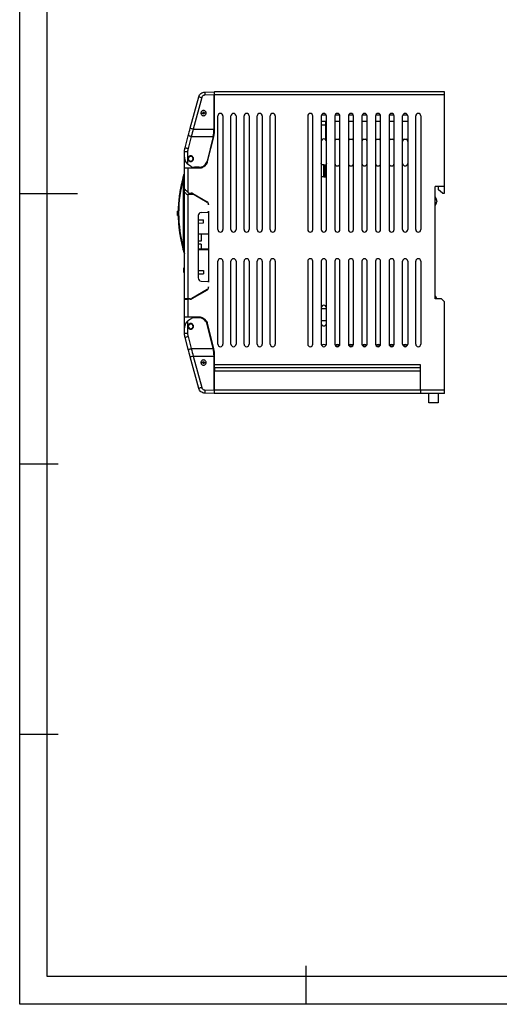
# Model space of a CAD drawing. Header units: millimetres. Extents: x 656 to 1378, y 2 to 512.
# Tile 1 of 15: x 656 to 807, y 2 to 312. Entities that reach past the tile are written whole.
import ezdxf

# ---------------------------------------------------------------- set-up
doc = ezdxf.new("R2010")
doc.units = ezdxf.units.MM
doc.header["$LTSCALE"] = 2
doc.layers.add('HMI-D4', color=250, linetype='Continuous')

msp = doc.modelspace()

# ---------------------------------------------------------------- linework, layer by layer
at = {"color": 7, "linetype": 'Continuous', "lineweight": 25}
for p, q in [((714.19, 288.99), (717.13, 289.07)), ((717.33, 288.06), (717.33, 289.06)), ((789.83, 289.06), (717.33, 289.06)), ((789.83, 288.06), (789.83, 289.06)), ((709.66, 277.6), (712.31, 287.51)), ((713.26, 287.25), (710.61, 277.34)), ((717.13, 288.07), (714.2, 287.99)), ((717.13, 277.34), (717.13, 288.07)), ((717.33, 277.33), (717.33, 288.06)), ((789.83, 288.06), (717.33, 288.06)), ((789.83, 259.26), (789.83, 288.06)), ((717.33, 283.73), (717.13, 283.69)), ((717.13, 281.03), (717.33, 280.99)), ((717.13, 280.69), (717.33, 280.73)), ((718.34, 245.67), (718.34, 281.44)), ((719.94, 281.44), (719.94, 245.67)), ((722.47, 245.67), (722.47, 281.44)), ((724.07, 281.44), (724.07, 245.67)), ((726.6, 245.67), (726.6, 281.44)), ((728.2, 281.44), (728.2, 245.67)), ((730.73, 245.67), (730.73, 281.44)), ((732.33, 281.44), (732.33, 245.67)), ((734.86, 245.67), (734.86, 281.44)), ((736.46, 281.44), (736.46, 245.67)), ((746.69, 281.44), (746.69, 245.67)), ((748.29, 245.67), (748.29, 281.44)), ((750.96, 281.44), (750.96, 245.67)), ((752.56, 279.66), (750.96, 279.66)), ((752.23, 282.09), (752.23, 281.66)), ((752.53, 281.66), (752.23, 281.66)), ((752.23, 279.66), (752.23, 274.16)), ((752.56, 245.67), (752.56, 281.44)), ((755.24, 281.44), (755.24, 245.67)), ((756.84, 279.66), (755.24, 279.66)), ((756.8, 281.66), (755.27, 281.66)), ((756.84, 245.67), (756.84, 281.44)), ((759.51, 281.44), (759.51, 245.67)), ((761.11, 279.66), (759.51, 279.66)), ((761.08, 281.66), (759.54, 281.66)), ((761.11, 245.67), (761.11, 281.44)), ((763.78, 281.44), (763.78, 245.67)), ((765.38, 279.66), (763.78, 279.66)), ((765.35, 281.66), (763.81, 281.66)), ((765.38, 245.67), (765.38, 281.44)), ((768.05, 281.44), (768.05, 245.67)), ((769.65, 279.66), (768.05, 279.66)), ((769.62, 281.66), (768.08, 281.66)), ((769.65, 245.67), (769.65, 281.44)), ((772.33, 281.44), (772.33, 245.67)), ((773.93, 279.66), (772.33, 279.66)), ((773.9, 281.66), (772.36, 281.66)), ((773.93, 245.67), (773.93, 281.44)), ((776.6, 245.67), (776.6, 281.44)), ((778.2, 279.66), (776.6, 279.66)), ((778.17, 281.66), (776.63, 281.66)), ((778.2, 281.44), (778.2, 245.67)), ((780.73, 245.67), (780.73, 281.44)), ((782.33, 281.44), (782.33, 245.67)), ((710.61, 277.34), (717.13, 277.34)), ((717.33, 277.99), (717.13, 278.03)), ((708, 271.4), (709.02, 275.22)), ((709.97, 274.97), (708.95, 271.15)), ((709.97, 274.97), (716.84, 274.97)), ((716.84, 274.97), (714.97, 267.26)), ((715.13, 267.07), (717.04, 274.91)), ((752.23, 274.16), (752.56, 274.16)), ((755.24, 274.16), (756.84, 274.16)), ((759.51, 274.16), (761.11, 274.16)), ((763.78, 274.16), (765.38, 274.16)), ((768.05, 274.16), (769.65, 274.16)), ((772.33, 274.16), (773.93, 274.16)), ((776.6, 274.16), (778.2, 274.16)), ((707.87, 270.76), (707.83, 270.76)), ((707.83, 270.11), (707.83, 270.76)), ((707.83, 268.47), (707.83, 270.11)), ((708.81, 270.11), (708.81, 266.31)), ((716.03, 270.76), (715.82, 270.76)), ((707.83, 265.06), (707.83, 268.47)), ((707.83, 258.39), (707.83, 265.06)), ((707.83, 265.06), (708.83, 265.06)), ((708.83, 265.06), (708.83, 257.5)), ((708.83, 265.06), (712.58, 265.06)), ((712.43, 265.27), (711.03, 265.27)), ((750.96, 266.06), (751.01, 266.06)), ((751.01, 262.32), (751.01, 266.06)), ((751.72, 266.06), (751.01, 266.06)), ((751.72, 262.32), (751.72, 266.06)), ((751.72, 266.06), (752.21, 266.06)), ((752.21, 262.32), (752.21, 266.06)), ((752.21, 266.06), (752.45, 266.06)), ((752.45, 262.32), (752.45, 266.06)), ((752.45, 266.06), (752.56, 266.06)), ((707.49, 239.72), (707.49, 261.86)), ((707.49, 261.86), (707.84, 261.86)), ((750.96, 262.32), (751.01, 262.32)), ((751.72, 262.32), (751.01, 262.32)), ((751.72, 262.32), (752.21, 262.32)), ((752.21, 262.32), (752.45, 262.32)), ((752.45, 262.32), (752.56, 262.32)), ((707.83, 257.32), (707.83, 258.39)), ((709.2, 257.17), (708.83, 257.5)), ((789.83, 259.26), (786.83, 259.26)), ((786.83, 223.86), (786.83, 259.26)), ((787.93, 258.21), (787.93, 259.26)), ((789.18, 257.16), (787.93, 258.21)), ((789.83, 257.16), (789.83, 259.26)), ((707.83, 223.82), (707.83, 257.32)), ((707.83, 257.32), (707.98, 257.32)), ((708.71, 256.67), (708.83, 256.67)), ((708.83, 256.67), (708.83, 223.82)), ((710.83, 256.67), (708.83, 256.67)), ((709.2, 257.17), (709.95, 257.17)), ((709.83, 256.67), (709.83, 257.17)), ((710.45, 257.04), (714.93, 254.45)), ((710.83, 256.67), (714.93, 254.3)), ((712.22, 255.87), (712.47, 255.87)), ((714.29, 254.82), (714.29, 254.67)), ((714.47, 254.57), (714.72, 254.57)), ((786.83, 256.01), (787.23, 255.13)), ((787.33, 254.67), (787.33, 254.55)), ((789.18, 257.16), (789.83, 257.16)), ((705.84, 251.51), (705.63, 251.51)), ((705.64, 251.51), (705.84, 251.51)), ((705.64, 251.51), (705.64, 251.51)), ((707.63, 253.82), (707.83, 253.82)), ((707.63, 253.75), (707.63, 253.82)), ((707.83, 253.75), (707.63, 253.75)), ((707.63, 252.41), (707.63, 253.75)), ((707.63, 252.41), (707.83, 252.41)), ((707.63, 252.38), (707.63, 252.41)), ((707.63, 252.38), (707.83, 252.38)), ((715.43, 253.58), (715.43, 253.44)), ((715.43, 251.45), (715.43, 229.04)), ((787.23, 254.09), (786.83, 253.21)), ((705.83, 250.84), (705.63, 250.84)), ((705.63, 250.75), (705.83, 250.75)), ((705.63, 250.07), (705.84, 250.07)), ((705.84, 250.08), (705.64, 250.08)), ((705.64, 250.07), (705.64, 250.08)), ((712.13, 250.05), (712.13, 230.44)), ((712.13, 248.78), (713.83, 248.74)), ((713.08, 251.04), (715.14, 251.15)), ((713.83, 247.75), (713.83, 248.74)), ((712.13, 247.7), (713.83, 247.75)), ((712.13, 244.31), (715.43, 244.31)), ((713.03, 242.04), (712.13, 242.04)), ((713.03, 244.31), (713.03, 242.04)), ((707.84, 239.72), (707.49, 239.72)), ((713.03, 241.04), (712.13, 241.04)), ((712.13, 239.57), (715.43, 239.55)), ((715.43, 239.31), (712.13, 239.31)), ((713.03, 241.04), (713.03, 239.57)), ((707.63, 233.62), (707.83, 233.62)), ((707.63, 233.55), (707.63, 233.62)), ((707.83, 233.55), (707.63, 233.55)), ((707.63, 232.21), (707.63, 233.55)), ((712.13, 232.78), (713.83, 232.74)), ((713.83, 232.74), (713.83, 231.75)), ((718.34, 209.56), (718.34, 235.67)), ((719.94, 235.67), (719.94, 209.56)), ((722.47, 209.56), (722.47, 235.67)), ((724.07, 235.67), (724.07, 209.56)), ((726.6, 209.56), (726.6, 235.67)), ((728.2, 235.67), (728.2, 209.56)), ((730.73, 209.56), (730.73, 235.67)), ((732.33, 235.67), (732.33, 209.56)), ((734.86, 209.56), (734.86, 235.67)), ((736.46, 235.67), (736.46, 209.56)), ((746.69, 235.67), (746.69, 209.56)), ((748.29, 209.56), (748.29, 235.67)), ((750.96, 235.67), (750.96, 209.56)), ((752.56, 209.56), (752.56, 235.67)), ((755.24, 235.67), (755.24, 209.56)), ((756.84, 209.56), (756.84, 235.67)), ((759.51, 235.67), (759.51, 209.56)), ((761.11, 209.56), (761.11, 235.67)), ((763.78, 235.67), (763.78, 209.56)), ((765.38, 209.56), (765.38, 235.67)), ((768.05, 235.67), (768.05, 209.56)), ((769.65, 209.56), (769.65, 235.67)), ((772.33, 235.67), (772.33, 209.56)), ((773.93, 209.56), (773.93, 235.67)), ((776.6, 209.56), (776.6, 235.67)), ((778.2, 235.67), (778.2, 209.56)), ((780.73, 209.56), (780.73, 235.67)), ((782.33, 235.67), (782.33, 209.56)), ((707.63, 232.21), (707.83, 232.21)), ((707.63, 232.18), (707.63, 232.21)), ((707.63, 232.18), (707.83, 232.18)), ((712.13, 231.7), (713.83, 231.75)), ((714.93, 226.74), (710.1, 223.95)), ((714.93, 226.62), (710.14, 223.85)), ((713.08, 229.44), (715.14, 229.34)), ((715.43, 227.61), (715.43, 227.48)), ((708.83, 223.82), (707.83, 223.82)), ((707.83, 223.72), (707.83, 223.82)), ((707.83, 218.06), (707.83, 223.72)), ((707.83, 223.72), (708.83, 223.72)), ((709.6, 223.82), (708.83, 223.82)), ((708.83, 223.72), (708.83, 218.06)), ((709.64, 223.72), (708.83, 223.72)), ((709.83, 223.85), (709.83, 223.74)), ((711.33, 224.66), (711.33, 224.54)), ((786.83, 224.83), (787.35, 223.86)), ((788.83, 223.86), (786.83, 223.86)), ((789.83, 222.86), (788.83, 223.86)), ((750.96, 220.81), (752.56, 220.81)), ((789.83, 195.06), (789.83, 222.86)), ((708.83, 218.06), (707.83, 218.06)), ((707.83, 214.66), (707.83, 218.06)), ((712.58, 218.06), (708.83, 218.06)), ((712.43, 217.86), (711.03, 217.86)), ((707.83, 213.02), (707.83, 214.66)), ((708.81, 216.82), (708.81, 213.01)), ((716.84, 208.16), (714.97, 215.86)), ((717.04, 208.2), (715.13, 216.05)), ((750.96, 217.06), (752.56, 217.06)), ((707.83, 212.36), (707.83, 213.02)), ((707.87, 212.36), (707.83, 212.36)), ((709.02, 207.9), (708, 211.72)), ((708.95, 211.98), (709.97, 208.16)), ((716.03, 212.36), (715.82, 212.36)), ((709.97, 208.16), (716.84, 208.16)), ((752.29, 208.96), (752.23, 208.96)), ((752.23, 208.96), (752.23, 208.91)), ((756.56, 208.96), (755.51, 208.96)), ((760.84, 208.96), (759.78, 208.96)), ((765.11, 208.96), (764.05, 208.96)), ((769.38, 208.96), (768.32, 208.96)), ((773.66, 208.96), (772.6, 208.96)), ((777.93, 208.96), (776.87, 208.96)), ((712.31, 195.62), (709.66, 205.53)), ((710.61, 205.79), (713.26, 195.88)), ((710.61, 205.79), (717.13, 205.79)), ((717.13, 195.06), (717.13, 205.79)), ((717.13, 205.09), (717.33, 205.13)), ((717.33, 203.06), (717.33, 205.79)), ((717.33, 202.39), (717.13, 202.43)), ((717.33, 202.13), (717.13, 202.09)), ((782.23, 203.06), (717.33, 203.06)), ((717.33, 202.06), (717.33, 203.06)), ((782.23, 202.06), (717.33, 202.06)), ((717.33, 202.06), (717.33, 201.06)), ((782.23, 195.06), (782.23, 203.06)), ((717.13, 199.43), (717.33, 199.39)), ((782.23, 201.06), (717.33, 201.06)), ((717.33, 195.06), (717.33, 201.06)), ((717.13, 194.06), (714.19, 194.14)), ((714.2, 195.14), (717.13, 195.06)), ((782.23, 195.06), (717.33, 195.06)), ((717.33, 194.06), (717.33, 195.06)), ((782.23, 194.06), (717.33, 194.06)), ((789.83, 195.06), (782.23, 195.06)), ((782.23, 195.06), (782.23, 194.06)), ((789.83, 194.06), (782.23, 194.06)), ((784.83, 191.06), (784.83, 194.06)), ((787.83, 194.06), (787.83, 191.06)), ((789.83, 194.06), (789.83, 195.06)), ((787.83, 191.06), (784.83, 191.06))]:
    msp.add_line(p, q, dxfattribs=at)
at = {"color": 8, "linetype": 'Continuous', "lineweight": 25}
for p, q in [((752.23, 281.66), (750.99, 281.66)), ((750.96, 278.66), (752.23, 278.66))]:
    msp.add_line(p, q, dxfattribs=at)
at = {"color": 7, "linetype": 'Continuous', "lineweight": 25, "flags": 128}
for points in [[(709.97, 274.97), (709.79, 275.02), (709.61, 275.07), (709.44, 275.11), (709.3, 275.15), (709.18, 275.18), (709.09, 275.2), (709.04, 275.22), (709.02, 275.22)], [(708.95, 271.15), (708.76, 271.2), (708.58, 271.25), (708.42, 271.29), (708.28, 271.33), (708.16, 271.36), (708.07, 271.38), (708.02, 271.4), (708, 271.4)], [(751.09, 266.06), (751.02, 266.19), (750.96, 266.5)], [(752.56, 266.5), (752.5, 266.19), (752.43, 266.06)], [(708, 211.72), (708.02, 211.73), (708.07, 211.74), (708.16, 211.77), (708.28, 211.8), (708.42, 211.84), (708.58, 211.88), (708.76, 211.93), (708.95, 211.98)], [(709.02, 207.9), (709.04, 207.91), (709.09, 207.92), (709.18, 207.95), (709.3, 207.98), (709.44, 208.02), (709.61, 208.06), (709.79, 208.11), (709.97, 208.16)]]:
    msp.add_lwpolyline(points, dxfattribs=at)
at = {"color": 7, "linetype": 'Continuous', "lineweight": 25}
for centre, radius, start, end in [((728.53, 288.61), 14.34, 178.5019, 182.4981), ((727.03, 339.56), 54.09, 254.2161, 255.2575), ((713.83, 282.36), 0.25, 0, 180), ((713.83, 282.36), 0.25, 180, 0), ((719.14, 281.44), 0.8, 0, 180), ((723.27, 281.44), 0.8, 0, 180), ((727.4, 281.44), 0.8, 0, 180), ((731.53, 281.44), 0.8, 0, 180), ((735.66, 281.44), 0.8, 0, 180), ((747.49, 281.44), 0.8, 0, 180), ((751.76, 281.44), 0.8, 0, 180), ((756.04, 281.44), 0.8, 0, 180), ((760.31, 281.44), 0.8, 0, 180), ((764.58, 281.44), 0.8, 0, 180), ((768.85, 281.44), 0.8, 0, 180), ((773.13, 281.44), 0.8, 0, 180), ((777.4, 281.44), 0.8, 0, 180), ((781.53, 281.44), 0.8, 0, 180), ((724.37, 329.65), 54.09, 254.2161, 255.2575), ((707.13, 277.34), 10, 346.3, 0), ((707.13, 277.33), 10.2, 346.3, 0), ((751.76, 273.44), 0.8, 0, 180), ((756.04, 273.44), 0.8, 115.8419, 180), ((756.04, 273.44), 0.8, 0, 64.1581), ((760.31, 273.44), 0.8, 115.8419, 180), ((760.31, 273.44), 0.8, 0, 64.1581), ((764.58, 273.44), 0.8, 115.8419, 180), ((764.58, 273.44), 0.8, 0, 64.1581), ((768.85, 273.44), 0.8, 115.8419, 180), ((768.85, 273.44), 0.8, 0, 64.1581), ((773.13, 273.44), 0.8, 115.8419, 180), ((773.13, 273.44), 0.8, 0, 64.1581), ((777.4, 273.44), 0.8, 115.8419, 180), ((777.4, 273.44), 0.8, 0, 64.1581), ((708.57, 212.73), 57.38, 89.7575, 90.7386), ((709.78, 267.96), 0.75, 0, 180), ((709.78, 267.96), 0.75, 180, 0), ((712.99, 267.59), 2.2, 316.9149, 346.3), ((712.58, 267.26), 2.2, 270, 301.787), ((711.53, 268.96), 4.2, 301.787, 316.9149), ((756.04, 266.5), 0.8, 180, 0), ((760.31, 266.5), 0.8, 180, 0), ((764.58, 266.5), 0.8, 180, 0), ((768.85, 266.5), 0.8, 180, 0), ((773.13, 266.5), 0.8, 180, 0), ((777.4, 266.5), 0.8, 180, 0), ((714.72, 286.95), 26.01, 253.5736, 254.6564), ((708.14, 262.86), 0.5, 128.1819, 162.9456), ((709.95, 256.17), 1, 60, 90), ((714.43, 253.58), 1, 0, 60), ((786.23, 254.67), 1.1, 0, 24.444), ((786.23, 254.55), 1.1, 335.556, 0), ((714.43, 253.44), 1, 0, 60), ((715.13, 251.45), 0.3, 273, 0), ((713.13, 250.05), 1, 93, 180), ((719.14, 245.67), 0.8, 180, 0), ((723.27, 245.67), 0.8, 180, 0), ((727.4, 245.67), 0.8, 180, 0), ((731.53, 245.67), 0.8, 180, 0), ((735.66, 245.67), 0.8, 180, 0), ((747.49, 245.67), 0.8, 180, 0), ((751.76, 245.67), 0.8, 180, 0), ((756.04, 245.67), 0.8, 180, 0), ((760.31, 245.67), 0.8, 180, 0), ((764.58, 245.67), 0.8, 180, 0), ((768.85, 245.67), 0.8, 180, 0), ((773.13, 245.67), 0.8, 180, 0), ((777.4, 245.67), 0.8, 180, 0), ((781.53, 245.67), 0.8, 180, 0), ((708.14, 238.73), 0.5, 197.0544, 231.8181), ((719.14, 235.67), 0.8, 0, 180), ((723.27, 235.67), 0.8, 0, 180), ((727.4, 235.67), 0.8, 0, 180), ((731.53, 235.67), 0.8, 0, 180), ((735.66, 235.67), 0.8, 0, 180), ((747.49, 235.67), 0.8, 0, 180), ((751.76, 235.67), 0.8, 0, 180), ((756.04, 235.67), 0.8, 0, 180), ((760.31, 235.67), 0.8, 0, 180), ((764.58, 235.67), 0.8, 0, 180), ((768.85, 235.67), 0.8, 0, 180), ((773.13, 235.67), 0.8, 0, 180), ((777.4, 235.67), 0.8, 0, 180), ((781.53, 235.67), 0.8, 0, 180), ((713.13, 230.44), 1, 180, 267), ((714.43, 227.61), 1, 300, 0), ((714.43, 227.48), 1, 300, 0), ((715.13, 229.04), 0.3, 0, 87), ((709.6, 224.82), 1, 270, 300), ((709.64, 224.72), 1, 270, 300), ((751.76, 221.03), 0.8, 0, 180), ((712.58, 215.86), 2.2, 58.213, 90), ((711.53, 214.16), 4.2, 43.0851, 58.213), ((709.78, 215.16), 0.75, 0, 180), ((709.78, 215.16), 0.75, 180, 0), ((712.99, 215.53), 2.2, 13.7, 43.0851), ((751.76, 216.09), 0.8, 180, 0), ((708.57, 270.4), 57.38, 269.2614, 270.2425), ((707.13, 205.79), 10, 0, 13.7), ((707.13, 205.79), 10.2, 0, 13.7), ((719.14, 209.56), 0.8, 180, 0), ((723.27, 209.56), 0.8, 180, 0), ((727.4, 209.56), 0.8, 180, 0), ((731.53, 209.56), 0.8, 180, 0), ((735.66, 209.56), 0.8, 180, 0), ((747.49, 209.56), 0.8, 180, 0), ((751.76, 209.56), 0.8, 180, 0), ((751.76, 208.62), 0.8, 35.9798, 144.0202), ((756.04, 209.56), 0.8, 180, 0), ((756.04, 208.62), 0.8, 35.9798, 144.0202), ((760.31, 209.56), 0.8, 180, 0), ((760.31, 208.62), 0.8, 35.9798, 144.0202), ((764.58, 209.56), 0.8, 180, 0), ((764.58, 208.62), 0.8, 35.9798, 144.0202), ((768.85, 209.56), 0.8, 180, 0), ((768.85, 208.62), 0.8, 35.9798, 144.0202), ((773.13, 209.56), 0.8, 180, 0), ((773.13, 208.62), 0.8, 35.9798, 144.0202), ((777.4, 209.56), 0.8, 180, 0), ((777.4, 208.62), 0.8, 35.9798, 144.0202), ((781.53, 209.56), 0.8, 180, 0), ((724.37, 153.48), 54.09, 104.7425, 105.7839), ((713.83, 203.76), 0.25, 0, 180), ((713.83, 203.76), 0.25, 180, 0), ((727.03, 143.57), 54.09, 104.7425, 105.7839), ((728.53, 194.51), 14.34, 177.5019, 181.4981)]:
    msp.add_arc(centre, radius, start, end, dxfattribs=at)
at = {"color": 8, "linetype": 'Continuous', "lineweight": 25}
for centre, radius, start, end in [((709.58, 268.73), 6.04, 251.473, 253.1547), ((709.9, 231.84), 7.1, 106.9706, 108.4017)]:
    msp.add_arc(centre, radius, start, end, dxfattribs=at)
at = {"color": 7, "linetype": 'Continuous', "lineweight": 25}
for points, knots in [([(712.31, 287.51), (712.43, 287.92), (712.67, 288.3), (713.34, 288.83), (713.77, 288.98), (714.19, 288.99)], [0, 0, 0, 0, 0.5, 0.5, 1, 1, 1, 1]), ([(717.13, 289.07), (717.13, 289.07), (717.13, 289.04), (717.13, 288.95), (717.13, 288.87), (717.13, 288.68), (717.13, 288.56), (717.13, 288.31), (717.13, 288.18), (717.13, 288.07)], [0, 0, 0, 0, 0.25, 0.25, 0.5, 0.5, 0.75, 0.75, 1, 1, 1, 1]), ([(714.2, 287.99), (714.1, 287.99), (714, 287.97), (713.8, 287.9), (713.7, 287.84), (713.52, 287.71), (713.45, 287.62), (713.33, 287.44), (713.29, 287.35), (713.26, 287.25)], [0, 0, 0, 0, 0.25, 0.25, 0.5, 0.5, 0.75, 0.75, 1, 1, 1, 1]), ([(714.65, 282.37), (714.65, 282.44), (714.65, 282.51), (714.6, 282.68), (714.56, 282.77), (714.42, 282.95), (714.33, 283.03), (714.1, 283.16), (713.97, 283.19), (713.69, 283.19), (713.56, 283.16), (713.33, 283.03), (713.24, 282.95), (713.1, 282.77), (713.06, 282.68), (713.01, 282.51), (713, 282.44), (713, 282.37)], [0, 0, 0, 0, 0.125, 0.125, 0.25, 0.25, 0.375, 0.375, 0.5, 0.5, 0.625, 0.625, 0.75, 0.75, 0.875, 0.875, 1, 1, 1, 1]), ([(713, 282.37), (713, 282.3), (713.01, 282.22), (713.06, 282.05), (713.1, 281.96), (713.24, 281.78), (713.33, 281.7), (713.56, 281.58), (713.69, 281.54), (713.97, 281.54), (714.1, 281.58), (714.33, 281.7), (714.42, 281.78), (714.56, 281.96), (714.6, 282.05), (714.65, 282.22), (714.65, 282.3), (714.65, 282.37)], [0, 0, 0, 0, 0.125, 0.125, 0.25, 0.25, 0.375, 0.375, 0.5, 0.5, 0.625, 0.625, 0.75, 0.75, 0.875, 0.875, 1, 1, 1, 1]), ([(713.08, 282.36), (713.08, 282.36), (713.09, 282.36), (713.14, 282.36), (713.18, 282.36), (713.27, 282.36), (713.33, 282.36), (713.46, 282.36), (713.52, 282.36), (713.58, 282.36)], [0, 0, 0, 0, 0.25, 0.25, 0.5, 0.5, 0.75, 0.75, 1, 1, 1, 1]), ([(714.58, 282.36), (714.58, 282.36), (714.57, 282.36), (714.52, 282.36), (714.48, 282.36), (714.38, 282.36), (714.32, 282.36), (714.2, 282.36), (714.14, 282.36), (714.08, 282.36)], [0, 0, 0, 0, 0.25, 0.25, 0.5, 0.5, 0.75, 0.75, 1, 1, 1, 1]), ([(707.83, 270.11), (707.83, 270.18), (707.83, 270.33), (707.85, 270.55), (707.87, 270.76), (707.9, 270.98), (707.95, 271.19), (707.98, 271.33), (708, 271.4)], [0, 0, 0, 0, 0.167326, 0.334388, 0.501187, 0.667722, 0.833993, 1, 1, 1, 1]), ([(707.83, 268.47), (707.83, 268.42), (707.83, 268.32), (707.84, 268.19), (707.86, 268.08), (707.89, 267.93), (707.93, 267.74), (707.99, 267.58), (708.02, 267.5)], [0, 0, 0, 0, 0.154684, 0.289568, 0.404652, 0.499936, 0.767068, 1, 1, 1, 1]), ([(708.81, 266.31), (708.78, 266.34), (708.71, 266.41), (708.62, 266.52), (708.52, 266.64), (708.43, 266.76), (708.33, 266.91), (708.22, 267.09), (708.11, 267.3), (708.05, 267.44), (708.02, 267.5)], [0, 0, 0, 0, 0.092787, 0.18884, 0.288506, 0.392094, 0.499881, 0.664728, 0.831203, 1, 1, 1, 1]), ([(710.68, 267.97), (710.68, 268.04), (710.67, 268.13), (710.62, 268.31), (710.57, 268.41), (710.43, 268.6), (710.33, 268.69), (710.08, 268.83), (709.93, 268.87), (709.63, 268.87), (709.48, 268.83), (709.23, 268.69), (709.13, 268.6), (708.99, 268.41), (708.94, 268.31), (708.89, 268.13), (708.88, 268.04), (708.88, 267.97)], [0, 0, 0, 0, 0.125, 0.125, 0.25, 0.25, 0.375, 0.375, 0.5, 0.5, 0.625, 0.625, 0.75, 0.75, 0.875, 0.875, 1, 1, 1, 1]), ([(708.88, 267.97), (708.88, 267.89), (708.89, 267.81), (708.94, 267.62), (708.99, 267.52), (709.13, 267.33), (709.23, 267.24), (709.48, 267.11), (709.63, 267.07), (709.93, 267.07), (710.08, 267.11), (710.33, 267.24), (710.43, 267.33), (710.57, 267.52), (710.62, 267.62), (710.67, 267.81), (710.68, 267.89), (710.68, 267.97)], [0, 0, 0, 0, 0.125, 0.125, 0.25, 0.25, 0.375, 0.375, 0.5, 0.5, 0.625, 0.625, 0.75, 0.75, 0.875, 0.875, 1, 1, 1, 1]), ([(714.22, 266.01), (714.4, 266.17), (714.56, 266.36), (714.81, 266.79), (714.91, 267.03), (714.97, 267.26)], [0, 0, 0, 0, 0.5, 0.5, 1, 1, 1, 1]), ([(712.43, 265.27), (712.69, 265.27), (712.96, 265.31), (713.48, 265.48), (713.72, 265.61), (713.93, 265.77)], [0, 0, 0, 0, 0.5, 0.5, 1, 1, 1, 1]), ([(707.37, 262), (707.32, 261.82), (707.22, 261.46), (707.08, 260.92), (706.95, 260.38), (706.82, 259.84), (706.71, 259.29), (706.6, 258.75), (706.49, 258.21), (706.4, 257.67), (706.31, 257.13), (706.23, 256.59), (706.16, 256.05), (706.1, 255.52), (706.04, 254.98), (705.99, 254.45), (705.95, 253.91), (705.91, 253.38), (705.88, 252.86), (705.86, 252.33), (705.84, 251.81), (705.83, 251.29), (705.83, 250.94), (705.83, 250.77)], [0, 0, 0, 0, 0.0502394, 0.100217, 0.1499326, 0.1993865, 0.2485789, 0.2975095, 0.346178, 0.3945845, 0.4427294, 0.4906122, 0.5382329, 0.5855913, 0.6326877, 0.6795217, 0.7260932, 0.7724018, 0.8184477, 0.8642307, 0.9097505, 0.955007, 1, 1, 1, 1]), ([(707.37, 262), (707.36, 261.99), (707.36, 261.98), (707.37, 261.96), (707.39, 261.95), (707.4, 261.93), (707.42, 261.91), (707.44, 261.9), (707.46, 261.89), (707.47, 261.88), (707.48, 261.87), (707.49, 261.86), (707.49, 261.86)], [0, 0, 0, 0, 0.170005, 0.324444, 0.463246, 0.586401, 0.693943, 0.785936, 0.862459, 0.923595, 0.969419, 1, 1, 1, 1]), ([(708.83, 257.5), (708.71, 257.6), (708.58, 257.72), (708.34, 257.94), (708.22, 258.04), (708.02, 258.22), (707.95, 258.28), (707.85, 258.37), (707.83, 258.39), (707.83, 258.39)], [0, 0, 0, 0, 0.25, 0.25, 0.5, 0.5, 0.75, 0.75, 1, 1, 1, 1]), ([(707.98, 257.32), (708.05, 257.25), (708.16, 257.16), (708.42, 256.93), (708.56, 256.8), (708.71, 256.67)], [0, 0, 0, 0, 0.5, 0.5, 1, 1, 1, 1]), ([(705.83, 250.77), (705.83, 250.59), (705.83, 250.22), (705.84, 249.67), (705.86, 249.13), (705.89, 248.58), (705.92, 248.04), (705.96, 247.5), (706.01, 246.95), (706.06, 246.41), (706.12, 245.87), (706.19, 245.34), (706.26, 244.8), (706.34, 244.27), (706.43, 243.74), (706.52, 243.21), (706.63, 242.68), (706.73, 242.16), (706.85, 241.64), (706.97, 241.12), (707.09, 240.6), (707.23, 240.09), (707.32, 239.75), (707.37, 239.59)], [0, 0, 0, 0, 0.04772, 0.095431, 0.143131, 0.190822, 0.238503, 0.286174, 0.333835, 0.381485, 0.429126, 0.476756, 0.524375, 0.571985, 0.619584, 0.667172, 0.714751, 0.762319, 0.809876, 0.857423, 0.904959, 0.952485, 1, 1, 1, 1]), ([(705.98, 250.77), (705.93, 250.77), (705.89, 250.77), (705.84, 250.77), (705.83, 250.77), (705.83, 250.77)], [0, 0, 0, 0, 0.5, 0.5, 1, 1, 1, 1]), ([(707.49, 239.72), (707.48, 239.71), (707.45, 239.69), (707.42, 239.67), (707.4, 239.65), (707.38, 239.63), (707.37, 239.61), (707.36, 239.6), (707.36, 239.59), (707.37, 239.59)], [0, 0, 0, 0, 0.159977, 0.314367, 0.463008, 0.605832, 0.742863, 0.874198, 1, 1, 1, 1]), ([(707.37, 239.59), (707.37, 239.58), (707.37, 239.58), (707.38, 239.58), (707.4, 239.59), (707.42, 239.59), (707.45, 239.6), (707.5, 239.62), (707.56, 239.64), (707.65, 239.67), (707.75, 239.7), (707.81, 239.71), (707.84, 239.72)], [0, 0, 0, 0, 0.081205, 0.160903, 0.239348, 0.316788, 0.393457, 0.469572, 0.596163, 0.752281, 0.897988, 1, 1, 1, 1]), ([(707.66, 238.58), (707.66, 238.58), (707.66, 238.58), (707.66, 238.56), (707.67, 238.54), (707.69, 238.49), (707.71, 238.43), (707.72, 238.38), (707.74, 238.32), (707.76, 238.26), (707.78, 238.18), (707.8, 238.12), (707.82, 238.07), (707.83, 238.04), (707.83, 238.03)], [0, 0, 0, 0, 0.072369, 0.159558, 0.261505, 0.394194, 0.499067, 0.564607, 0.636497, 0.749387, 0.845967, 0.903368, 0.960582, 1, 1, 1, 1]), ([(713.93, 217.36), (713.72, 217.52), (713.48, 217.65), (712.96, 217.82), (712.69, 217.86), (712.43, 217.86)], [0, 0, 0, 0, 0.5, 0.5, 1, 1, 1, 1]), ([(708.02, 215.62), (708, 215.57), (707.96, 215.47), (707.91, 215.32), (707.87, 215.14), (707.84, 214.92), (707.83, 214.75), (707.83, 214.66)], [0, 0, 0, 0, 0.150709, 0.317252, 0.499653, 0.709722, 1, 1, 1, 1]), ([(708.02, 215.62), (708.04, 215.66), (708.08, 215.75), (708.14, 215.87), (708.2, 216), (708.27, 216.12), (708.37, 216.27), (708.49, 216.45), (708.65, 216.64), (708.76, 216.76), (708.81, 216.82)], [0, 0, 0, 0, 0.10238, 0.203342, 0.303031, 0.401598, 0.4992, 0.677039, 0.843496, 1, 1, 1, 1]), ([(710.68, 215.16), (710.68, 215.23), (710.67, 215.32), (710.62, 215.5), (710.57, 215.6), (710.43, 215.8), (710.33, 215.89), (710.08, 216.02), (709.93, 216.06), (709.63, 216.06), (709.48, 216.02), (709.23, 215.89), (709.13, 215.8), (708.99, 215.6), (708.94, 215.5), (708.89, 215.32), (708.88, 215.23), (708.88, 215.16)], [0, 0, 0, 0, 0.125, 0.125, 0.25, 0.25, 0.375, 0.375, 0.5, 0.5, 0.625, 0.625, 0.75, 0.75, 0.875, 0.875, 1, 1, 1, 1]), ([(708.88, 215.16), (708.88, 215.08), (708.89, 215), (708.94, 214.82), (708.99, 214.72), (709.13, 214.52), (709.23, 214.43), (709.48, 214.3), (709.63, 214.26), (709.93, 214.26), (710.08, 214.3), (710.33, 214.43), (710.43, 214.52), (710.57, 214.72), (710.62, 214.82), (710.67, 215), (710.68, 215.08), (710.68, 215.16)], [0, 0, 0, 0, 0.125, 0.125, 0.25, 0.25, 0.375, 0.375, 0.5, 0.5, 0.625, 0.625, 0.75, 0.75, 0.875, 0.875, 1, 1, 1, 1]), ([(714.97, 215.86), (714.91, 216.1), (714.81, 216.33), (714.56, 216.76), (714.4, 216.96), (714.22, 217.12)], [0, 0, 0, 0, 0.5, 0.5, 1, 1, 1, 1]), ([(708, 211.72), (707.98, 211.79), (707.95, 211.93), (707.9, 212.15), (707.87, 212.36), (707.85, 212.58), (707.83, 212.8), (707.83, 212.94), (707.83, 213.02)], [0, 0, 0, 0, 0.1660074, 0.3322784, 0.4988131, 0.6656116, 0.8326738, 1, 1, 1, 1]), ([(714.65, 203.76), (714.65, 203.83), (714.65, 203.91), (714.6, 204.08), (714.56, 204.17), (714.42, 204.34), (714.33, 204.43), (714.1, 204.55), (713.97, 204.58), (713.69, 204.58), (713.56, 204.55), (713.33, 204.43), (713.24, 204.34), (713.1, 204.17), (713.06, 204.08), (713.01, 203.91), (713, 203.83), (713, 203.76)], [0, 0, 0, 0, 0.125, 0.125, 0.25, 0.25, 0.375, 0.375, 0.5, 0.5, 0.625, 0.625, 0.75, 0.75, 0.875, 0.875, 1, 1, 1, 1]), ([(713, 203.76), (713, 203.69), (713.01, 203.61), (713.06, 203.44), (713.1, 203.35), (713.24, 203.18), (713.33, 203.09), (713.56, 202.97), (713.69, 202.93), (713.97, 202.93), (714.1, 202.97), (714.33, 203.09), (714.42, 203.18), (714.56, 203.35), (714.6, 203.44), (714.65, 203.61), (714.65, 203.69), (714.65, 203.76)], [0, 0, 0, 0, 0.125, 0.125, 0.25, 0.25, 0.375, 0.375, 0.5, 0.5, 0.625, 0.625, 0.75, 0.75, 0.875, 0.875, 1, 1, 1, 1]), ([(713.58, 203.76), (713.52, 203.76), (713.46, 203.76), (713.33, 203.76), (713.27, 203.76), (713.18, 203.76), (713.14, 203.76), (713.09, 203.76), (713.08, 203.76), (713.08, 203.76)], [0, 0, 0, 0, 0.25, 0.25, 0.5, 0.5, 0.75, 0.75, 1, 1, 1, 1]), ([(714.08, 203.76), (714.14, 203.76), (714.2, 203.76), (714.32, 203.76), (714.38, 203.76), (714.48, 203.76), (714.52, 203.76), (714.57, 203.76), (714.58, 203.76), (714.58, 203.76)], [0, 0, 0, 0, 0.25, 0.25, 0.5, 0.5, 0.75, 0.75, 1, 1, 1, 1]), ([(714.19, 194.14), (713.77, 194.15), (713.34, 194.3), (712.67, 194.83), (712.43, 195.21), (712.31, 195.62)], [0, 0, 0, 0, 0.5, 0.5, 1, 1, 1, 1]), ([(713.26, 195.88), (713.29, 195.78), (713.33, 195.68), (713.45, 195.5), (713.52, 195.42), (713.7, 195.28), (713.8, 195.23), (714, 195.16), (714.1, 195.14), (714.2, 195.14)], [0, 0, 0, 0, 0.25, 0.25, 0.5, 0.5, 0.75, 0.75, 1, 1, 1, 1]), ([(717.13, 195.06), (717.13, 194.94), (717.13, 194.81), (717.13, 194.57), (717.13, 194.45), (717.13, 194.25), (717.13, 194.18), (717.13, 194.08), (717.13, 194.06), (717.13, 194.06)], [0, 0, 0, 0, 0.25, 0.25, 0.5, 0.5, 0.75, 0.75, 1, 1, 1, 1])]:
    msp.add_open_spline(points, degree=3, knots=knots, dxfattribs=at)
for points in [[(709.02, 275.22), (709.24, 276.01), (709.45, 276.8), (709.66, 277.6)], [(710.61, 277.34), (710.4, 276.55), (710.18, 275.76), (709.97, 274.97)], [(708.95, 271.15), (708.86, 270.81), (708.81, 270.46), (708.81, 270.11)], [(710.07, 265.46), (709.6, 265.65), (709.17, 265.95), (708.81, 266.31)], [(710.07, 265.46), (710.37, 265.33), (710.7, 265.27), (711.03, 265.27)], [(714.22, 266.01), (714.13, 265.92), (714.03, 265.84), (713.93, 265.77)], [(707.49, 261.86), (706.51, 258.34), (705.97, 254.56), (705.98, 250.77)], [(707.37, 262), (707.46, 262.33), (707.56, 262.67), (707.66, 263)], [(705.63, 250.84), (705.63, 251.06), (705.63, 251.28), (705.64, 251.51)], [(705.63, 250.79), (705.63, 250.81), (705.63, 250.83), (705.63, 250.84)], [(705.63, 250.75), (705.63, 250.76), (705.63, 250.77), (705.63, 250.79)], [(705.64, 250.08), (705.63, 250.3), (705.63, 250.52), (705.63, 250.75)], [(705.98, 250.77), (705.98, 246.99), (706.51, 243.23), (707.49, 239.72)], [(707.66, 238.58), (707.56, 238.91), (707.46, 239.25), (707.37, 239.59)], [(708.81, 216.82), (709.17, 217.18), (709.6, 217.47), (710.07, 217.67)], [(711.03, 217.86), (710.7, 217.86), (710.37, 217.79), (710.07, 217.67)], [(713.93, 217.36), (714.03, 217.28), (714.13, 217.21), (714.22, 217.12)], [(708.81, 213.01), (708.81, 212.67), (708.86, 212.31), (708.95, 211.98)], [(709.66, 205.53), (709.45, 206.32), (709.24, 207.11), (709.02, 207.9)], [(709.97, 208.16), (710.18, 207.37), (710.4, 206.58), (710.61, 205.79)]]:
    msp.add_open_spline(points, degree=3, dxfattribs=at)
at = {"layer": 'HMI-D4', "color": 0}
for points in [[(1378.3, 512.41), (1378.3, 1.6), (655.87, 1.6), (655.87, 512.41)], [(1369.59, 503.7), (1369.59, 10.31), (664.58, 10.31), (664.58, 503.7)]]:
    msp.add_lwpolyline(points, close=True, dxfattribs=at)
for points in [[(655.87, 257.01), (674.11, 257.01)], [(655.87, 171.87), (668.03, 171.87)], [(655.87, 86.74), (668.03, 86.74)], [(746.17, 1.6), (746.17, 13.76)]]:
    msp.add_lwpolyline(points, dxfattribs=at)

doc.saveas('drawing.dxf')
